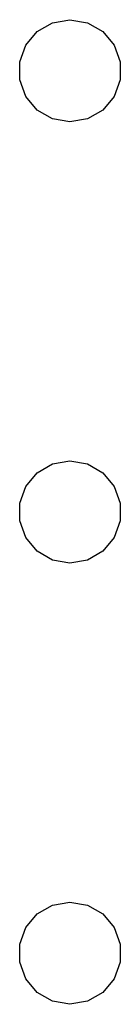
# Model space of a CAD drawing. Extents: x 57 to 266, y -122 to -64.
# Tile 1 of 6: x 56.56 to 60.91, y -106.98 to -64.47. Entities that reach past the tile are written whole.
import ezdxf

# ---------------------------------------------------------------- set-up
doc = ezdxf.new("R2010")
doc.units = 0
doc.header["$MEASUREMENT"] = 0
doc.layers.add('BLACK', color=7, linetype='CONTINUOUS')

msp = doc.modelspace()

# ---------------------------------------------------------------- linework, layer by layer
at = {"layer": 'Black'}
for p, q in [((57.318, -64.9833), (57.9822, -64.5998)), ((57.9822, -64.5998), (58.7375, -64.4666)), ((58.7375, -64.4666), (59.4928, -64.5998)), ((59.4928, -64.5998), (60.157, -64.9833)), ((56.825, -65.5708), (57.318, -64.9833)), ((60.157, -64.9833), (60.65, -65.5708)), ((56.5626, -66.2915), (56.825, -65.5708)), ((60.65, -65.5708), (60.9124, -66.2915)), ((56.5626, -67.0585), (56.5626, -66.2915)), ((60.9124, -66.2915), (60.9124, -67.0585)), ((56.825, -67.7792), (56.5626, -67.0585)), ((60.9124, -67.0585), (60.65, -67.7792)), ((57.318, -68.3667), (56.825, -67.7792)), ((60.65, -67.7792), (60.157, -68.3667)), ((57.9822, -68.7502), (57.318, -68.3667)), ((60.157, -68.3667), (59.4928, -68.7502)), ((58.7375, -68.8834), (57.9822, -68.7502)), ((59.4928, -68.7502), (58.7375, -68.8834)), ((57.318, -84.0333), (57.9822, -83.6498)), ((57.9822, -83.6498), (58.7375, -83.5166)), ((58.7375, -83.5166), (59.4928, -83.6498)), ((59.4928, -83.6498), (60.157, -84.0333)), ((56.825, -84.6208), (57.318, -84.0333)), ((60.157, -84.0333), (60.65, -84.6208)), ((56.5626, -85.3415), (56.825, -84.6208)), ((60.65, -84.6208), (60.9124, -85.3415)), ((56.5626, -86.1085), (56.5626, -85.3415)), ((60.9124, -85.3415), (60.9124, -86.1085)), ((56.825, -86.8292), (56.5626, -86.1085)), ((60.9124, -86.1085), (60.65, -86.8292)), ((57.318, -87.4167), (56.825, -86.8292)), ((60.65, -86.8292), (60.157, -87.4167)), ((57.9822, -87.8002), (57.318, -87.4167)), ((60.157, -87.4167), (59.4928, -87.8002)), ((58.7375, -87.9334), (57.9822, -87.8002)), ((59.4928, -87.8002), (58.7375, -87.9334)), ((57.318, -103.083), (57.9822, -102.7)), ((57.9822, -102.7), (58.7375, -102.567)), ((58.7375, -102.567), (59.4928, -102.7)), ((59.4928, -102.7), (60.157, -103.083)), ((56.825, -103.671), (57.318, -103.083)), ((60.157, -103.083), (60.65, -103.671)), ((56.5626, -104.392), (56.825, -103.671)), ((60.65, -103.671), (60.9124, -104.392)), ((56.5626, -105.158), (56.5626, -104.392)), ((60.9124, -104.392), (60.9124, -105.158)), ((56.825, -105.879), (56.5626, -105.158)), ((60.9124, -105.158), (60.65, -105.879)), ((57.318, -106.467), (56.825, -105.879)), ((60.65, -105.879), (60.157, -106.467)), ((57.9822, -106.85), (57.318, -106.467)), ((60.157, -106.467), (59.4928, -106.85)), ((58.7375, -106.983), (57.9822, -106.85)), ((59.4928, -106.85), (58.7375, -106.983))]:
    msp.add_line(p, q, dxfattribs=at)

doc.saveas('drawing.dxf')
